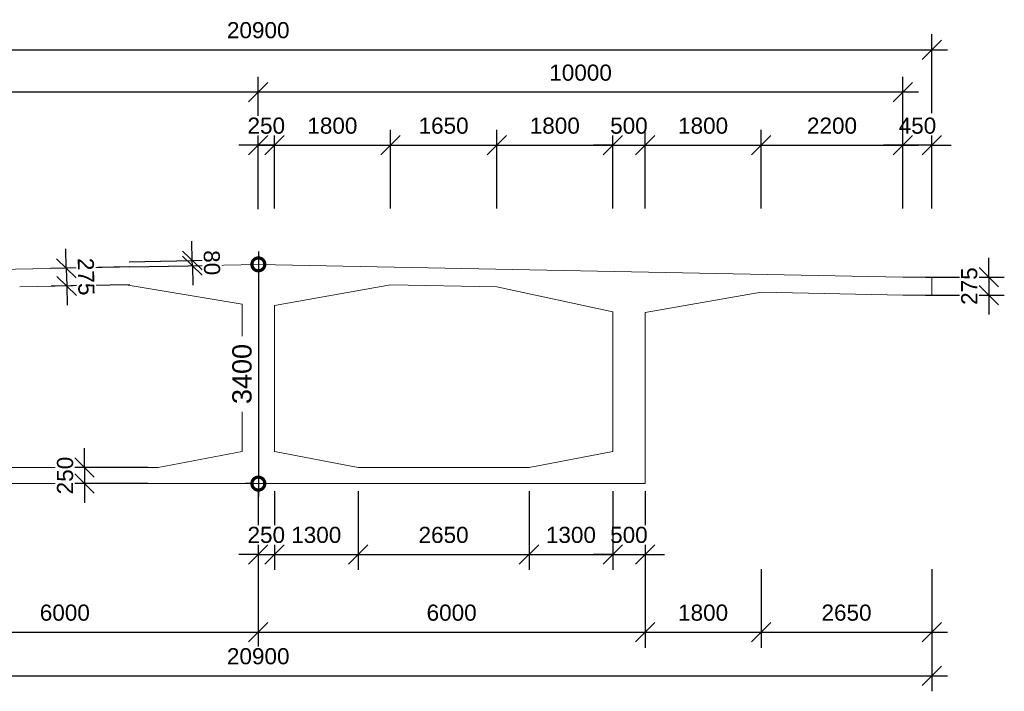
# Model space of a CAD drawing. Header units: millimetres. Extents: x -12463 to 11570, y -6701 to 3715.
# Tile 2 of 2: x -3702 to 11570, y -6701 to 3715. Entities that reach past the tile are written whole.
import ezdxf

# ---------------------------------------------------------------- set-up
doc = ezdxf.new("R2010")
doc.units = ezdxf.units.MM
doc.layers.add('A-ANNO-DIMS', color=211, linetype='Continuous', lineweight=9)
doc.layers.add('A-DETL-GENF', color=92, linetype='Continuous', lineweight=9)
doc.styles.add('Arial', font='arial.ttf', dxfattribs={"height": 250})
doc.styles.add('Arial_1', font='arial.ttf', dxfattribs={"height": 300})
doc.dimstyles.new('1mm_점', dxfattribs={"dimscale": 304.8, "dimtxt": 306.07782, "dimasz": 1.312336, "dimexe": 0.656168, "dimexo": 0.656168, "dimgap": 0.328084, "dimtad": 1, "dimdec": 0, "dimzin": 0, "dimdsep": 46, "dimtxsty": 'Arial_1', "dimblk1": 'DOTSMALL', "dimblk2": 'DOTSMALL', "dimsah": 1, "dimcen": 0.09, "dimdle": 0.656168, "dimazin": 0, "dimtfac": 1, "dimtdec": 4, "dimtix": 1, "dimtmove": 0, "dimatfit": 3, "dimfxl": 1, "dimtvp": 1, "dimtfill": 1, "dimtolj": 1, "dimtzin": 0, "dimarcsym": 2})
doc.dimstyles.new('대각선_-_2_5mm_Arial', dxfattribs={"dimscale": 304.8, "dimtxt": 255.06485, "dimasz": 0.984252, "dimexe": 0.787402, "dimexo": 0.0625, "dimgap": 0.574147, "dimtad": 1, "dimdec": 0, "dimzin": 0, "dimdsep": 46, "dimtxsty": 'Arial', "dimblk1": 'OBLIQUE', "dimblk2": 'OBLIQUE', "dimsah": 1, "dimcen": 0.09, "dimdle": 0.787402, "dimazin": 0, "dimtfac": 1, "dimtdec": 4, "dimtix": 1, "dimtmove": 0, "dimatfit": 3, "dimfxl": 3.28084, "dimfxlon": 1, "dimtvp": 1, "dimtfill": 1, "dimtolj": 1, "dimtzin": 0, "dimarcsym": 2})

# ---------------------------------------------------------------- blocks, each defined once
blk = doc.blocks.new('_Oblique')
at = {"color": 0, "linetype": 'ByBlock', "lineweight": -2}
blk.add_line((-0.5, -0.5), (0.5, 0.5), dxfattribs=at)
blk = doc.blocks.new('DIMBLOCK1-상부표준도')
at = {"layer": 'A-ANNO-DIMS', "color": 0, "lineweight": -2, "transparency": 16777216}
for p, q in [((-10452, 1108), (-10452, 3488)), ((10448, 2267), (10448, 3488)), ((-10692, 3248), (10688, 3248))]:
    blk.add_line(p, q, dxfattribs=at)
at = {"layer": 'Defpoints', "color": 0, "transparency": 16777216}
for p in [(10448, 3248), (10448, 2248), (-10452, 1089)]:
    blk.add_point(p, dxfattribs=at)
at = {"layer": 'A-ANNO-DIMS', "color": 0, "lineweight": -2, "transparency": 16777216, "xscale": 299.9999999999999, "yscale": 299.9999999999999, "zscale": 299.9999999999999, "rotation": 180}
blk.add_blockref('_Oblique', (-10452, 3248), dxfattribs=at)
at = {"layer": 'A-ANNO-DIMS', "color": 0, "lineweight": -2, "transparency": 16777216, "xscale": 299.9999999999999, "yscale": 299.9999999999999, "zscale": 299.9999999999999}
blk.add_blockref('_Oblique', (10448, 3248), dxfattribs=at)
at = {"layer": 'A-ANNO-DIMS', "color": 0, "transparency": 16777216, "insert": (-2, 3551), "char_height": 250, "width": 1153.68, "attachment_point": 5, "style": 'Arial', "bg_fill": 3, "box_fill_scale": 1.1, "bg_fill_color": 256, "bg_fill_true_color": 13158600, "bg_fill_transparency": 0}
blk.add_mtext('\\A1;20900', dxfattribs=at)
blk = doc.blocks.new('DIMBLOCK4-상부표준도')
at = {"layer": 'A-ANNO-DIMS', "color": 0, "lineweight": -2, "transparency": 16777216}
for p, q in [((-6002, -4805), (-6002, -6026)), ((-2, -4805), (-2, -6026)), ((-6242, -5786), (238, -5786))]:
    blk.add_line(p, q, dxfattribs=at)
at = {"layer": 'Defpoints', "color": 0, "transparency": 16777216}
for p in [(-6002, -4786), (-2, -4786), (-2, -5786)]:
    blk.add_point(p, dxfattribs=at)
at = {"layer": 'A-ANNO-DIMS', "color": 0, "lineweight": -2, "transparency": 16777216, "xscale": 299.9999999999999, "yscale": 299.9999999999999, "zscale": 299.9999999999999, "rotation": 180}
blk.add_blockref('_Oblique', (-6002, -5786), dxfattribs=at)
at = {"layer": 'A-ANNO-DIMS', "color": 0, "lineweight": -2, "transparency": 16777216, "xscale": 299.9999999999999, "yscale": 299.9999999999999, "zscale": 299.9999999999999}
blk.add_blockref('_Oblique', (-2, -5786), dxfattribs=at)
at = {"layer": 'A-ANNO-DIMS', "color": 0, "transparency": 16777216, "insert": (-3002, -5483), "char_height": 250, "width": 922.94, "attachment_point": 5, "style": 'Arial', "bg_fill": 3, "box_fill_scale": 1.1, "bg_fill_color": 256, "bg_fill_true_color": 13158600, "bg_fill_transparency": 0}
blk.add_mtext('\\A1;6000', dxfattribs=at)
blk = doc.blocks.new('DIMBLOCK5-상부표준도')
at = {"layer": 'A-ANNO-DIMS', "color": 0, "lineweight": -2, "transparency": 16777216}
for p, q in [((-2, -4805), (-2, -6026)), ((5998, -4805), (5998, -6026)), ((-242, -5786), (6238, -5786))]:
    blk.add_line(p, q, dxfattribs=at)
at = {"layer": 'Defpoints', "color": 0, "transparency": 16777216}
for p in [(-2, -4786), (5998, -4786), (5998, -5786)]:
    blk.add_point(p, dxfattribs=at)
at = {"layer": 'A-ANNO-DIMS', "color": 0, "lineweight": -2, "transparency": 16777216, "xscale": 299.9999999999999, "yscale": 299.9999999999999, "zscale": 299.9999999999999, "rotation": 180}
blk.add_blockref('_Oblique', (-2, -5786), dxfattribs=at)
at = {"layer": 'A-ANNO-DIMS', "color": 0, "lineweight": -2, "transparency": 16777216, "xscale": 299.9999999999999, "yscale": 299.9999999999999, "zscale": 299.9999999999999}
blk.add_blockref('_Oblique', (5998, -5786), dxfattribs=at)
at = {"layer": 'A-ANNO-DIMS', "color": 0, "transparency": 16777216, "insert": (2998, -5483), "char_height": 250, "width": 922.94, "attachment_point": 5, "style": 'Arial', "bg_fill": 3, "box_fill_scale": 1.1, "bg_fill_color": 256, "bg_fill_true_color": 13158600, "bg_fill_transparency": 0}
blk.add_mtext('\\A1;6000', dxfattribs=at)
blk = doc.blocks.new('DIMBLOCK6-상부표준도')
at = {"layer": 'A-ANNO-DIMS', "color": 0, "lineweight": -2, "transparency": 16777216}
for p, q in [((5998, -4805), (5998, -6026)), ((7798, -4805), (7798, -6026)), ((5758, -5786), (8038, -5786))]:
    blk.add_line(p, q, dxfattribs=at)
at = {"layer": 'Defpoints', "color": 0, "transparency": 16777216}
for p in [(5998, -4786), (7798, -4786), (7798, -5786)]:
    blk.add_point(p, dxfattribs=at)
at = {"layer": 'A-ANNO-DIMS', "color": 0, "lineweight": -2, "transparency": 16777216, "xscale": 299.9999999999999, "yscale": 299.9999999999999, "zscale": 299.9999999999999, "rotation": 180}
blk.add_blockref('_Oblique', (5998, -5786), dxfattribs=at)
at = {"layer": 'A-ANNO-DIMS', "color": 0, "lineweight": -2, "transparency": 16777216, "xscale": 299.9999999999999, "yscale": 299.9999999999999, "zscale": 299.9999999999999}
blk.add_blockref('_Oblique', (7798, -5786), dxfattribs=at)
at = {"layer": 'A-ANNO-DIMS', "color": 0, "transparency": 16777216, "insert": (6898, -5483), "char_height": 250, "width": 922.94, "attachment_point": 5, "style": 'Arial', "bg_fill": 3, "box_fill_scale": 1.1, "bg_fill_color": 256, "bg_fill_true_color": 13158600, "bg_fill_transparency": 0}
blk.add_mtext('\\A1;1800', dxfattribs=at)
blk = doc.blocks.new('DIMBLOCK7-상부표준도')
at = {"layer": 'A-ANNO-DIMS', "color": 0, "lineweight": -2, "transparency": 16777216}
for p, q in [((7798, -4805), (7798, -6026)), ((10448, -4805), (10448, -6026)), ((7558, -5786), (10688, -5786))]:
    blk.add_line(p, q, dxfattribs=at)
at = {"layer": 'Defpoints', "color": 0, "transparency": 16777216}
for p in [(7798, -4786), (10448, -4786), (10448, -5786)]:
    blk.add_point(p, dxfattribs=at)
at = {"layer": 'A-ANNO-DIMS', "color": 0, "lineweight": -2, "transparency": 16777216, "xscale": 299.9999999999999, "yscale": 299.9999999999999, "zscale": 299.9999999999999, "rotation": 180}
blk.add_blockref('_Oblique', (7798, -5786), dxfattribs=at)
at = {"layer": 'A-ANNO-DIMS', "color": 0, "lineweight": -2, "transparency": 16777216, "xscale": 299.9999999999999, "yscale": 299.9999999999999, "zscale": 299.9999999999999}
blk.add_blockref('_Oblique', (10448, -5786), dxfattribs=at)
at = {"layer": 'A-ANNO-DIMS', "color": 0, "transparency": 16777216, "insert": (9123, -5483), "char_height": 250, "width": 922.94, "attachment_point": 5, "style": 'Arial', "bg_fill": 3, "box_fill_scale": 1.1, "bg_fill_color": 256, "bg_fill_true_color": 13158600, "bg_fill_transparency": 0}
blk.add_mtext('\\A1;2650', dxfattribs=at)
blk = doc.blocks.new('DIMBLOCK8-상부표준도')
at = {"layer": 'A-ANNO-DIMS', "color": 0, "lineweight": -2, "transparency": 16777216}
for p, q in [((5498, -3598), (5498, -4819)), ((5998, -3598), (5998, -4819)), ((5498, -4579), (5198, -4579)), ((5498, -4579), (5998, -4579)), ((5998, -4579), (6298, -4579))]:
    blk.add_line(p, q, dxfattribs=at)
at = {"layer": 'Defpoints', "color": 0, "transparency": 16777216}
for p in [(5498, -3579), (5998, -3579), (5998, -4579)]:
    blk.add_point(p, dxfattribs=at)
at = {"layer": 'A-ANNO-DIMS', "color": 0, "lineweight": -2, "transparency": 16777216, "xscale": 299.9999999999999, "yscale": 299.9999999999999, "zscale": 299.9999999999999}
blk.add_blockref('_Oblique', (5498, -4579), dxfattribs=at)
at = {"layer": 'A-ANNO-DIMS', "color": 0, "lineweight": -2, "transparency": 16777216, "xscale": 299.9999999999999, "yscale": 299.9999999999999, "zscale": 299.9999999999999, "rotation": 180}
blk.add_blockref('_Oblique', (5998, -4579), dxfattribs=at)
at = {"layer": 'A-ANNO-DIMS', "color": 0, "transparency": 16777216, "insert": (5748, -4277), "char_height": 250, "width": 692.21, "attachment_point": 5, "style": 'Arial', "bg_fill": 3, "box_fill_scale": 1.1, "bg_fill_color": 256, "bg_fill_true_color": 13158600, "bg_fill_transparency": 0}
blk.add_mtext('\\A1;500', dxfattribs=at)
blk = doc.blocks.new('DIMBLOCK10-상부표준도')
at = {"layer": 'A-ANNO-DIMS', "color": 0, "lineweight": -2, "transparency": 16777216}
for p, q in [((-2695, -3230), (-2695, -2930)), ((-1714, -3230), (-2935, -3230)), ((-2695, -3230), (-2695, -3480)), ((-1714, -3480), (-2935, -3480)), ((-2695, -3480), (-2695, -3780))]:
    blk.add_line(p, q, dxfattribs=at)
at = {"layer": 'Defpoints', "color": 0, "transparency": 16777216}
for p in [(-1695, -3230), (-2695, -3480), (-1695, -3480)]:
    blk.add_point(p, dxfattribs=at)
at = {"layer": 'A-ANNO-DIMS', "color": 0, "lineweight": -2, "transparency": 16777216, "xscale": 299.9999999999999, "yscale": 299.9999999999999, "zscale": 299.9999999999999}
for p, rotation in [((-2695, -3230), 270), ((-2695, -3480), 90)]:
    blk.add_blockref('_Oblique', p, dxfattribs=dict(at, rotation=rotation))
at = {"layer": 'A-ANNO-DIMS', "color": 0, "transparency": 16777216, "insert": (-2997, -3355), "char_height": 250, "width": 692.21, "attachment_point": 5, "rotation": 90, "style": 'Arial', "bg_fill": 3, "box_fill_scale": 1.1, "bg_fill_color": 256, "bg_fill_true_color": 13158600, "bg_fill_transparency": 0}
blk.add_mtext('\\A1;250', dxfattribs=at)
blk = doc.blocks.new('DIMBLOCK12-상부표준도')
at = {"layer": 'A-ANNO-DIMS', "color": 0, "lineweight": -2, "transparency": 16777216}
for p, q in [((11330, -280), (11330, 20)), ((10350, -280), (11570, -280)), ((11330, -280), (11330, -555)), ((10350, -555), (11570, -555)), ((11330, -555), (11330, -855))]:
    blk.add_line(p, q, dxfattribs=at)
at = {"layer": 'Defpoints', "color": 0, "transparency": 16777216}
for p in [(10330, -280), (10330, -555), (11330, -555)]:
    blk.add_point(p, dxfattribs=at)
at = {"layer": 'A-ANNO-DIMS', "color": 0, "lineweight": -2, "transparency": 16777216, "xscale": 299.9999999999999, "yscale": 299.9999999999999, "zscale": 299.9999999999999}
for p, rotation in [((11330, -280), 270), ((11330, -555), 90)]:
    blk.add_blockref('_Oblique', p, dxfattribs=dict(at, rotation=rotation))
at = {"layer": 'A-ANNO-DIMS', "color": 0, "transparency": 16777216, "insert": (11028, -417), "char_height": 250, "width": 692.21, "attachment_point": 5, "rotation": 90, "style": 'Arial', "bg_fill": 3, "box_fill_scale": 1.1, "bg_fill_color": 256, "bg_fill_true_color": 13158600, "bg_fill_transparency": 0}
blk.add_mtext('\\A1;275', dxfattribs=at)
blk = doc.blocks.new('DIMBLOCK13-상부표준도')
at = {"layer": 'A-ANNO-DIMS', "color": 0, "lineweight": -2, "transparency": 16777216}
for p, q in [((-2979, -140), (-2985, 160)), ((-1998, -120), (-3219, -144)), ((-2979, -140), (-2973, -414)), ((-1992, -395), (-3213, -419)), ((-2973, -414), (-2967, -714))]:
    blk.add_line(p, q, dxfattribs=at)
at = {"layer": 'Defpoints', "color": 0, "transparency": 16777216}
for p in [(-1979, -120), (-2973, -414), (-1973, -394)]:
    blk.add_point(p, dxfattribs=at)
at = {"layer": 'A-ANNO-DIMS', "color": 0, "lineweight": -2, "transparency": 16777216, "xscale": 299.9999999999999, "yscale": 299.9999999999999, "zscale": 299.9999999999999}
for p, rotation in [((-2979, -140), 271.1457628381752), ((-2973, -414), 91.14576283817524)]:
    blk.add_blockref('_Oblique', p, dxfattribs=dict(at, rotation=rotation))
at = {"layer": 'A-ANNO-DIMS', "color": 0, "transparency": 16777216, "insert": (-2673, -271), "char_height": 250, "width": 692.21, "attachment_point": 5, "rotation": 271.1458, "style": 'Arial', "bg_fill": 3, "box_fill_scale": 1.1, "bg_fill_color": 256, "bg_fill_true_color": 13158600, "bg_fill_transparency": 0}
blk.add_mtext('\\A1;275', dxfattribs=at)
blk = doc.blocks.new('_DotSmall')
at = {"color": 0, "linetype": 'ByBlock', "const_width": 0.5}
blk.add_lwpolyline([(-0.0625, 0, 1), (0.0625, 0, 1)], format="xyb", close=True, dxfattribs=at)
blk = doc.blocks.new('DIMBLOCK14-상부표준도')
at = {"layer": 'A-ANNO-DIMS', "color": 0, "lineweight": -2, "transparency": 16777216}
for p, q in [((0, 120), (0, -3680)), ((198, -80), (200, -80)), ((-129, -3480), (-200, -3480))]:
    blk.add_line(p, q, dxfattribs=at)
at = {"layer": 'Defpoints', "color": 0, "transparency": 16777216}
for p in [(-2, -80), (0, -3480), (71, -3480)]:
    blk.add_point(p, dxfattribs=at)
at = {"layer": 'A-ANNO-DIMS', "color": 0, "lineweight": -2, "transparency": 16777216, "xscale": 400, "yscale": 400, "zscale": 400}
for p, rotation in [((0, -80), 90), ((0, -3480), 270)]:
    blk.add_blockref('_DotSmall', p, dxfattribs=dict(at, rotation=rotation))
at = {"layer": 'A-ANNO-DIMS', "color": 0, "transparency": 16777216, "insert": (-253, -1780), "char_height": 300, "width": 1107.53, "attachment_point": 5, "rotation": 90, "style": 'Arial_1', "bg_fill": 3, "box_fill_scale": 1.1, "bg_fill_color": 256, "bg_fill_true_color": 13158600, "bg_fill_transparency": 0}
blk.add_mtext('\\A1;3400', dxfattribs=at)
blk = doc.blocks.new('DIMBLOCK16-상부표준도')
at = {"layer": 'A-ANNO-DIMS', "color": 0, "lineweight": -2, "transparency": 16777216}
for p, q in [((248, -3598), (248, -4819)), ((1548, -3598), (1548, -4819)), ((8, -4579), (1788, -4579))]:
    blk.add_line(p, q, dxfattribs=at)
at = {"layer": 'Defpoints', "color": 0, "transparency": 16777216}
for p in [(248, -3579), (1548, -3579), (1548, -4579)]:
    blk.add_point(p, dxfattribs=at)
at = {"layer": 'A-ANNO-DIMS', "color": 0, "lineweight": -2, "transparency": 16777216, "xscale": 299.9999999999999, "yscale": 299.9999999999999, "zscale": 299.9999999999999, "rotation": 180}
blk.add_blockref('_Oblique', (248, -4579), dxfattribs=at)
at = {"layer": 'A-ANNO-DIMS', "color": 0, "lineweight": -2, "transparency": 16777216, "xscale": 299.9999999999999, "yscale": 299.9999999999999, "zscale": 299.9999999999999}
blk.add_blockref('_Oblique', (1548, -4579), dxfattribs=at)
at = {"layer": 'A-ANNO-DIMS', "color": 0, "transparency": 16777216, "insert": (898, -4277), "char_height": 250, "width": 922.94, "attachment_point": 5, "style": 'Arial', "bg_fill": 3, "box_fill_scale": 1.1, "bg_fill_color": 256, "bg_fill_true_color": 13158600, "bg_fill_transparency": 0}
blk.add_mtext('\\A1;1300', dxfattribs=at)
blk = doc.blocks.new('DIMBLOCK17-상부표준도')
at = {"layer": 'A-ANNO-DIMS', "color": 0, "lineweight": -2, "transparency": 16777216}
for p, q in [((1548, -3598), (1548, -4819)), ((4198, -3598), (4198, -4819)), ((1308, -4579), (4438, -4579))]:
    blk.add_line(p, q, dxfattribs=at)
at = {"layer": 'Defpoints', "color": 0, "transparency": 16777216}
for p in [(1548, -3579), (4198, -3579), (4198, -4579)]:
    blk.add_point(p, dxfattribs=at)
at = {"layer": 'A-ANNO-DIMS', "color": 0, "lineweight": -2, "transparency": 16777216, "xscale": 299.9999999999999, "yscale": 299.9999999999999, "zscale": 299.9999999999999, "rotation": 180}
blk.add_blockref('_Oblique', (1548, -4579), dxfattribs=at)
at = {"layer": 'A-ANNO-DIMS', "color": 0, "lineweight": -2, "transparency": 16777216, "xscale": 299.9999999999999, "yscale": 299.9999999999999, "zscale": 299.9999999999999}
blk.add_blockref('_Oblique', (4198, -4579), dxfattribs=at)
at = {"layer": 'A-ANNO-DIMS', "color": 0, "transparency": 16777216, "insert": (2873, -4277), "char_height": 250, "width": 922.94, "attachment_point": 5, "style": 'Arial', "bg_fill": 3, "box_fill_scale": 1.1, "bg_fill_color": 256, "bg_fill_true_color": 13158600, "bg_fill_transparency": 0}
blk.add_mtext('\\A1;2650', dxfattribs=at)
blk = doc.blocks.new('DIMBLOCK18-상부표준도')
at = {"layer": 'A-ANNO-DIMS', "color": 0, "lineweight": -2, "transparency": 16777216}
for p, q in [((4198, -3598), (4198, -4819)), ((5498, -3598), (5498, -4819)), ((3958, -4579), (5738, -4579))]:
    blk.add_line(p, q, dxfattribs=at)
at = {"layer": 'Defpoints', "color": 0, "transparency": 16777216}
for p in [(4198, -3579), (5498, -3579), (5498, -4579)]:
    blk.add_point(p, dxfattribs=at)
at = {"layer": 'A-ANNO-DIMS', "color": 0, "lineweight": -2, "transparency": 16777216, "xscale": 299.9999999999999, "yscale": 299.9999999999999, "zscale": 299.9999999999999, "rotation": 180}
blk.add_blockref('_Oblique', (4198, -4579), dxfattribs=at)
at = {"layer": 'A-ANNO-DIMS', "color": 0, "lineweight": -2, "transparency": 16777216, "xscale": 299.9999999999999, "yscale": 299.9999999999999, "zscale": 299.9999999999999}
blk.add_blockref('_Oblique', (5498, -4579), dxfattribs=at)
at = {"layer": 'A-ANNO-DIMS', "color": 0, "transparency": 16777216, "insert": (4848, -4277), "char_height": 250, "width": 922.94, "attachment_point": 5, "style": 'Arial', "bg_fill": 3, "box_fill_scale": 1.1, "bg_fill_color": 256, "bg_fill_true_color": 13158600, "bg_fill_transparency": 0}
blk.add_mtext('\\A1;1300', dxfattribs=at)
blk = doc.blocks.new('DIMBLOCK19-상부표준도')
at = {"layer": 'A-ANNO-DIMS', "color": 0, "lineweight": -2, "transparency": 16777216}
for p, q in [((-2, -3598), (-2, -4819)), ((248, -3598), (248, -4819)), ((-2, -4579), (-302, -4579)), ((-2, -4579), (248, -4579)), ((248, -4579), (548, -4579))]:
    blk.add_line(p, q, dxfattribs=at)
at = {"layer": 'Defpoints', "color": 0, "transparency": 16777216}
for p in [(-2, -3579), (248, -3579), (248, -4579)]:
    blk.add_point(p, dxfattribs=at)
at = {"layer": 'A-ANNO-DIMS', "color": 0, "lineweight": -2, "transparency": 16777216, "xscale": 299.9999999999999, "yscale": 299.9999999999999, "zscale": 299.9999999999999}
blk.add_blockref('_Oblique', (-2, -4579), dxfattribs=at)
at = {"layer": 'A-ANNO-DIMS', "color": 0, "lineweight": -2, "transparency": 16777216, "xscale": 299.9999999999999, "yscale": 299.9999999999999, "zscale": 299.9999999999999, "rotation": 180}
blk.add_blockref('_Oblique', (248, -4579), dxfattribs=at)
at = {"layer": 'A-ANNO-DIMS', "color": 0, "transparency": 16777216, "insert": (123, -4277), "char_height": 250, "width": 692.21, "attachment_point": 5, "style": 'Arial', "bg_fill": 3, "box_fill_scale": 1.1, "bg_fill_color": 256, "bg_fill_true_color": 13158600, "bg_fill_transparency": 0}
blk.add_mtext('\\A1;250', dxfattribs=at)
blk = doc.blocks.new('DIMBLOCK20-상부표준도')
at = {"layer": 'A-ANNO-DIMS', "color": 0, "lineweight": -2, "transparency": 16777216}
for p, q in [((-1026, -20), (-1032, 279)), ((-2006, -40), (-786, -16)), ((-2005, -120), (-784, -96)), ((-1024, -100), (-1026, -20)), ((-1024, -100), (-1018, -400))]:
    blk.add_line(p, q, dxfattribs=at)
at = {"layer": 'Defpoints', "color": 0, "transparency": 16777216}
for p in [(-2025, -40), (-2024, -120), (-1026, -20)]:
    blk.add_point(p, dxfattribs=at)
at = {"layer": 'A-ANNO-DIMS', "color": 0, "lineweight": -2, "transparency": 16777216, "xscale": 299.9999999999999, "yscale": 299.9999999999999, "zscale": 299.9999999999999}
for p, rotation in [((-1026, -20), 271.1457628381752), ((-1024, -100), 91.14576283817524)]:
    blk.add_blockref('_Oblique', p, dxfattribs=dict(at, rotation=rotation))
at = {"layer": 'A-ANNO-DIMS', "color": 0, "transparency": 16777216, "insert": (-722, -54), "char_height": 250, "width": 461.47, "attachment_point": 5, "rotation": 271.1458, "style": 'Arial', "bg_fill": 3, "box_fill_scale": 1.1, "bg_fill_color": 256, "bg_fill_true_color": 13158600, "bg_fill_transparency": 0}
blk.add_mtext('\\A1;80', dxfattribs=at)
blk = doc.blocks.new('DIMBLOCK21-상부표준도')
at = {"layer": 'A-ANNO-DIMS', "color": 0, "lineweight": -2, "transparency": 16777216}
for p, q in [((-10452, -5480), (-10452, -6701)), ((10448, -5480), (10448, -6701)), ((-10692, -6461), (10688, -6461))]:
    blk.add_line(p, q, dxfattribs=at)
at = {"layer": 'Defpoints', "color": 0, "transparency": 16777216}
for p in [(-10452, -5461), (10448, -5461), (10448, -6461)]:
    blk.add_point(p, dxfattribs=at)
at = {"layer": 'A-ANNO-DIMS', "color": 0, "lineweight": -2, "transparency": 16777216, "xscale": 299.9999999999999, "yscale": 299.9999999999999, "zscale": 299.9999999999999, "rotation": 180}
blk.add_blockref('_Oblique', (-10452, -6461), dxfattribs=at)
at = {"layer": 'A-ANNO-DIMS', "color": 0, "lineweight": -2, "transparency": 16777216, "xscale": 299.9999999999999, "yscale": 299.9999999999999, "zscale": 299.9999999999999}
blk.add_blockref('_Oblique', (10448, -6461), dxfattribs=at)
at = {"layer": 'A-ANNO-DIMS', "color": 0, "transparency": 16777216, "insert": (-2, -6159), "char_height": 250, "width": 1153.68, "attachment_point": 5, "style": 'Arial', "bg_fill": 3, "box_fill_scale": 1.1, "bg_fill_color": 256, "bg_fill_true_color": 13158600, "bg_fill_transparency": 0}
blk.add_mtext('\\A1;20900', dxfattribs=at)
blk = doc.blocks.new('DIMBLOCK23-상부표준도')
at = {"layer": 'A-ANNO-DIMS', "color": 0, "lineweight": -2, "transparency": 16777216}
for p, q in [((248, 786), (248, 2007)), ((2048, 786), (2048, 2007)), ((8, 1767), (2288, 1767))]:
    blk.add_line(p, q, dxfattribs=at)
at = {"layer": 'Defpoints', "color": 0, "transparency": 16777216}
for p in [(2048, 1767), (248, 767), (2048, 767)]:
    blk.add_point(p, dxfattribs=at)
at = {"layer": 'A-ANNO-DIMS', "color": 0, "lineweight": -2, "transparency": 16777216, "xscale": 299.9999999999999, "yscale": 299.9999999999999, "zscale": 299.9999999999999, "rotation": 180}
blk.add_blockref('_Oblique', (248, 1767), dxfattribs=at)
at = {"layer": 'A-ANNO-DIMS', "color": 0, "lineweight": -2, "transparency": 16777216, "xscale": 299.9999999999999, "yscale": 299.9999999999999, "zscale": 299.9999999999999}
blk.add_blockref('_Oblique', (2048, 1767), dxfattribs=at)
at = {"layer": 'A-ANNO-DIMS', "color": 0, "transparency": 16777216, "insert": (1148, 2070), "char_height": 250, "width": 922.94, "attachment_point": 5, "style": 'Arial', "bg_fill": 3, "box_fill_scale": 1.1, "bg_fill_color": 256, "bg_fill_true_color": 13158600, "bg_fill_transparency": 0}
blk.add_mtext('\\A1;1800', dxfattribs=at)
blk = doc.blocks.new('DIMBLOCK24-상부표준도')
at = {"layer": 'A-ANNO-DIMS', "color": 0, "lineweight": -2, "transparency": 16777216}
for p, q in [((2048, 786), (2048, 2007)), ((3698, 786), (3698, 2007)), ((1808, 1767), (3938, 1767))]:
    blk.add_line(p, q, dxfattribs=at)
at = {"layer": 'Defpoints', "color": 0, "transparency": 16777216}
for p in [(3698, 1767), (2048, 767), (3698, 767)]:
    blk.add_point(p, dxfattribs=at)
at = {"layer": 'A-ANNO-DIMS', "color": 0, "lineweight": -2, "transparency": 16777216, "xscale": 299.9999999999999, "yscale": 299.9999999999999, "zscale": 299.9999999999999, "rotation": 180}
blk.add_blockref('_Oblique', (2048, 1767), dxfattribs=at)
at = {"layer": 'A-ANNO-DIMS', "color": 0, "lineweight": -2, "transparency": 16777216, "xscale": 299.9999999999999, "yscale": 299.9999999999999, "zscale": 299.9999999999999}
blk.add_blockref('_Oblique', (3698, 1767), dxfattribs=at)
at = {"layer": 'A-ANNO-DIMS', "color": 0, "transparency": 16777216, "insert": (2873, 2070), "char_height": 250, "width": 922.94, "attachment_point": 5, "style": 'Arial', "bg_fill": 3, "box_fill_scale": 1.1, "bg_fill_color": 256, "bg_fill_true_color": 13158600, "bg_fill_transparency": 0}
blk.add_mtext('\\A1;1650', dxfattribs=at)
blk = doc.blocks.new('DIMBLOCK25-상부표준도')
at = {"layer": 'A-ANNO-DIMS', "color": 0, "lineweight": -2, "transparency": 16777216}
for p, q in [((3698, 786), (3698, 2007)), ((5498, 786), (5498, 2007)), ((3458, 1767), (5738, 1767))]:
    blk.add_line(p, q, dxfattribs=at)
at = {"layer": 'Defpoints', "color": 0, "transparency": 16777216}
for p in [(5498, 1767), (3698, 767), (5498, 767)]:
    blk.add_point(p, dxfattribs=at)
at = {"layer": 'A-ANNO-DIMS', "color": 0, "lineweight": -2, "transparency": 16777216, "xscale": 299.9999999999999, "yscale": 299.9999999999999, "zscale": 299.9999999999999, "rotation": 180}
blk.add_blockref('_Oblique', (3698, 1767), dxfattribs=at)
at = {"layer": 'A-ANNO-DIMS', "color": 0, "lineweight": -2, "transparency": 16777216, "xscale": 299.9999999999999, "yscale": 299.9999999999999, "zscale": 299.9999999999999}
blk.add_blockref('_Oblique', (5498, 1767), dxfattribs=at)
at = {"layer": 'A-ANNO-DIMS', "color": 0, "transparency": 16777216, "insert": (4598, 2070), "char_height": 250, "width": 922.94, "attachment_point": 5, "style": 'Arial', "bg_fill": 3, "box_fill_scale": 1.1, "bg_fill_color": 256, "bg_fill_true_color": 13158600, "bg_fill_transparency": 0}
blk.add_mtext('\\A1;1800', dxfattribs=at)
blk = doc.blocks.new('DIMBLOCK26-상부표준도')
at = {"layer": 'A-ANNO-DIMS', "color": 0, "lineweight": -2, "transparency": 16777216}
for p, q in [((5498, 786), (5498, 2007)), ((5998, 786), (5998, 2007)), ((5498, 1767), (5198, 1767)), ((5498, 1767), (5998, 1767)), ((5998, 1767), (6298, 1767))]:
    blk.add_line(p, q, dxfattribs=at)
at = {"layer": 'Defpoints', "color": 0, "transparency": 16777216}
for p in [(5998, 1767), (5498, 767), (5998, 767)]:
    blk.add_point(p, dxfattribs=at)
at = {"layer": 'A-ANNO-DIMS', "color": 0, "lineweight": -2, "transparency": 16777216, "xscale": 299.9999999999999, "yscale": 299.9999999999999, "zscale": 299.9999999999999}
blk.add_blockref('_Oblique', (5498, 1767), dxfattribs=at)
at = {"layer": 'A-ANNO-DIMS', "color": 0, "lineweight": -2, "transparency": 16777216, "xscale": 299.9999999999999, "yscale": 299.9999999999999, "zscale": 299.9999999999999, "rotation": 180}
blk.add_blockref('_Oblique', (5998, 1767), dxfattribs=at)
at = {"layer": 'A-ANNO-DIMS', "color": 0, "transparency": 16777216, "insert": (5748, 2070), "char_height": 250, "width": 692.21, "attachment_point": 5, "style": 'Arial', "bg_fill": 3, "box_fill_scale": 1.1, "bg_fill_color": 256, "bg_fill_true_color": 13158600, "bg_fill_transparency": 0}
blk.add_mtext('\\A1;500', dxfattribs=at)
blk = doc.blocks.new('DIMBLOCK27-상부표준도')
at = {"layer": 'A-ANNO-DIMS', "color": 0, "lineweight": -2, "transparency": 16777216}
for p, q in [((5998, 786), (5998, 2007)), ((7798, 786), (7798, 2007)), ((5758, 1767), (8038, 1767))]:
    blk.add_line(p, q, dxfattribs=at)
at = {"layer": 'Defpoints', "color": 0, "transparency": 16777216}
for p in [(7798, 1767), (5998, 767), (7798, 767)]:
    blk.add_point(p, dxfattribs=at)
at = {"layer": 'A-ANNO-DIMS', "color": 0, "lineweight": -2, "transparency": 16777216, "xscale": 299.9999999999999, "yscale": 299.9999999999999, "zscale": 299.9999999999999, "rotation": 180}
blk.add_blockref('_Oblique', (5998, 1767), dxfattribs=at)
at = {"layer": 'A-ANNO-DIMS', "color": 0, "lineweight": -2, "transparency": 16777216, "xscale": 299.9999999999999, "yscale": 299.9999999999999, "zscale": 299.9999999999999}
blk.add_blockref('_Oblique', (7798, 1767), dxfattribs=at)
at = {"layer": 'A-ANNO-DIMS', "color": 0, "transparency": 16777216, "insert": (6898, 2070), "char_height": 250, "width": 922.94, "attachment_point": 5, "style": 'Arial', "bg_fill": 3, "box_fill_scale": 1.1, "bg_fill_color": 256, "bg_fill_true_color": 13158600, "bg_fill_transparency": 0}
blk.add_mtext('\\A1;1800', dxfattribs=at)
blk = doc.blocks.new('DIMBLOCK28-상부표준도')
at = {"layer": 'A-ANNO-DIMS', "color": 0, "lineweight": -2, "transparency": 16777216}
for p, q in [((7798, 786), (7798, 2007)), ((9998, 786), (9998, 2007)), ((7558, 1767), (10238, 1767))]:
    blk.add_line(p, q, dxfattribs=at)
at = {"layer": 'Defpoints', "color": 0, "transparency": 16777216}
for p in [(9998, 1767), (7798, 767), (9998, 767)]:
    blk.add_point(p, dxfattribs=at)
at = {"layer": 'A-ANNO-DIMS', "color": 0, "lineweight": -2, "transparency": 16777216, "xscale": 299.9999999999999, "yscale": 299.9999999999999, "zscale": 299.9999999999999, "rotation": 180}
blk.add_blockref('_Oblique', (7798, 1767), dxfattribs=at)
at = {"layer": 'A-ANNO-DIMS', "color": 0, "lineweight": -2, "transparency": 16777216, "xscale": 299.9999999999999, "yscale": 299.9999999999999, "zscale": 299.9999999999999}
blk.add_blockref('_Oblique', (9998, 1767), dxfattribs=at)
at = {"layer": 'A-ANNO-DIMS', "color": 0, "transparency": 16777216, "insert": (8898, 2070), "char_height": 250, "width": 922.94, "attachment_point": 5, "style": 'Arial', "bg_fill": 3, "box_fill_scale": 1.1, "bg_fill_color": 256, "bg_fill_true_color": 13158600, "bg_fill_transparency": 0}
blk.add_mtext('\\A1;2200', dxfattribs=at)
blk = doc.blocks.new('DIMBLOCK29-상부표준도')
at = {"layer": 'A-ANNO-DIMS', "color": 0, "lineweight": -2, "transparency": 16777216}
for p, q in [((9998, 786), (9998, 2007)), ((10448, 786), (10448, 2007)), ((9998, 1767), (9698, 1767)), ((10448, 1767), (9998, 1767)), ((10448, 1767), (10748, 1767))]:
    blk.add_line(p, q, dxfattribs=at)
at = {"layer": 'Defpoints', "color": 0, "transparency": 16777216}
for p in [(9998, 1767), (9998, 767), (10448, 767)]:
    blk.add_point(p, dxfattribs=at)
at = {"layer": 'A-ANNO-DIMS', "color": 0, "lineweight": -2, "transparency": 16777216, "xscale": 299.9999999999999, "yscale": 299.9999999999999, "zscale": 299.9999999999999}
blk.add_blockref('_Oblique', (9998, 1767), dxfattribs=at)
at = {"layer": 'A-ANNO-DIMS', "color": 0, "lineweight": -2, "transparency": 16777216, "xscale": 299.9999999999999, "yscale": 299.9999999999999, "zscale": 299.9999999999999, "rotation": 180}
blk.add_blockref('_Oblique', (10448, 1767), dxfattribs=at)
at = {"layer": 'A-ANNO-DIMS', "color": 0, "transparency": 16777216, "insert": (10223, 2070), "char_height": 250, "width": 692.21, "attachment_point": 5, "style": 'Arial', "bg_fill": 3, "box_fill_scale": 1.1, "bg_fill_color": 256, "bg_fill_true_color": 13158600, "bg_fill_transparency": 0}
blk.add_mtext('\\A1;450', dxfattribs=at)
blk = doc.blocks.new('DIMBLOCK30-상부표준도')
at = {"layer": 'A-ANNO-DIMS', "color": 0, "lineweight": -2, "transparency": 16777216}
for p, q in [((-2, 2414), (-2, 2829)), ((9998, 1608), (9998, 2829)), ((10238, 2589), (-242, 2589))]:
    blk.add_line(p, q, dxfattribs=at)
at = {"layer": 'Defpoints', "color": 0, "transparency": 16777216}
for p in [(-2, 2589), (-2, 2395), (9998, 1589)]:
    blk.add_point(p, dxfattribs=at)
at = {"layer": 'A-ANNO-DIMS', "color": 0, "lineweight": -2, "transparency": 16777216, "xscale": 299.9999999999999, "yscale": 299.9999999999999, "zscale": 299.9999999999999, "rotation": 180}
blk.add_blockref('_Oblique', (-2, 2589), dxfattribs=at)
at = {"layer": 'A-ANNO-DIMS', "color": 0, "lineweight": -2, "transparency": 16777216, "xscale": 299.9999999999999, "yscale": 299.9999999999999, "zscale": 299.9999999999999}
blk.add_blockref('_Oblique', (9998, 2589), dxfattribs=at)
at = {"layer": 'A-ANNO-DIMS', "color": 0, "transparency": 16777216, "insert": (4998, 2892), "char_height": 250, "width": 1153.68, "attachment_point": 5, "style": 'Arial', "bg_fill": 3, "box_fill_scale": 1.1, "bg_fill_color": 256, "bg_fill_true_color": 13158600, "bg_fill_transparency": 0}
blk.add_mtext('\\A1;10000', dxfattribs=at)
blk = doc.blocks.new('DIMBLOCK31-상부표준도')
at = {"layer": 'A-ANNO-DIMS', "color": 0, "lineweight": -2, "transparency": 16777216}
for p, q in [((-10002, 1136), (-10002, 2829)), ((-2, 776), (-2, 2829)), ((238, 2589), (-10242, 2589))]:
    blk.add_line(p, q, dxfattribs=at)
at = {"layer": 'Defpoints', "color": 0, "transparency": 16777216}
for p in [(-10002, 2589), (-10002, 1117), (-2, 757)]:
    blk.add_point(p, dxfattribs=at)
at = {"layer": 'A-ANNO-DIMS', "color": 0, "lineweight": -2, "transparency": 16777216, "xscale": 299.9999999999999, "yscale": 299.9999999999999, "zscale": 299.9999999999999, "rotation": 180}
blk.add_blockref('_Oblique', (-10002, 2589), dxfattribs=at)
at = {"layer": 'A-ANNO-DIMS', "color": 0, "lineweight": -2, "transparency": 16777216, "xscale": 299.9999999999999, "yscale": 299.9999999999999, "zscale": 299.9999999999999}
blk.add_blockref('_Oblique', (-2, 2589), dxfattribs=at)
at = {"layer": 'A-ANNO-DIMS', "color": 0, "transparency": 16777216, "insert": (-5002, 2892), "char_height": 250, "width": 1153.68, "attachment_point": 5, "style": 'Arial', "bg_fill": 3, "box_fill_scale": 1.1, "bg_fill_color": 256, "bg_fill_true_color": 13158600, "bg_fill_transparency": 0}
blk.add_mtext('\\A1;10000', dxfattribs=at)
blk = doc.blocks.new('DIMBLOCK33-상부표준도')
at = {"layer": 'A-ANNO-DIMS', "color": 0, "lineweight": -2, "transparency": 16777216}
for p, q in [((-2, 786), (-2, 2007)), ((248, 786), (248, 2007)), ((-2, 1767), (-302, 1767)), ((248, 1767), (-2, 1767)), ((248, 1767), (548, 1767))]:
    blk.add_line(p, q, dxfattribs=at)
at = {"layer": 'Defpoints', "color": 0, "transparency": 16777216}
for p in [(-2, 1767), (-2, 767), (248, 767)]:
    blk.add_point(p, dxfattribs=at)
at = {"layer": 'A-ANNO-DIMS', "color": 0, "lineweight": -2, "transparency": 16777216, "xscale": 299.9999999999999, "yscale": 299.9999999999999, "zscale": 299.9999999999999}
blk.add_blockref('_Oblique', (-2, 1767), dxfattribs=at)
at = {"layer": 'A-ANNO-DIMS', "color": 0, "lineweight": -2, "transparency": 16777216, "xscale": 299.9999999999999, "yscale": 299.9999999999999, "zscale": 299.9999999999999, "rotation": 180}
blk.add_blockref('_Oblique', (248, 1767), dxfattribs=at)
at = {"layer": 'A-ANNO-DIMS', "color": 0, "transparency": 16777216, "insert": (123, 2070), "char_height": 250, "width": 692.21, "attachment_point": 5, "style": 'Arial', "bg_fill": 3, "box_fill_scale": 1.1, "bg_fill_color": 256, "bg_fill_true_color": 13158600, "bg_fill_transparency": 0}
blk.add_mtext('\\A1;250', dxfattribs=at)

msp = doc.modelspace()

# ---------------------------------------------------------------- linework, layer by layer
at = {"layer": 'A-DETL-GENF'}
for p, q in [((-10002, -280), (0, -80)), ((0, -80), (9998, -280)), ((9998, -280), (10448, -280)), ((10448, -280), (10448, -555)), ((-2052, -396.1), (-3701.9, -429.1)), ((-252, -695.5), (-2052, -396.1)), ((2048.1, -396.1), (248.1, -715.7)), ((3698.1, -429.1), (2048.1, -396.1)), ((5498.1, -814.9), (3698.1, -429.1)), ((7797.8, -511.1), (5998.1, -824.9)), ((9998, -555), (7797.8, -511.1)), ((10448, -555), (9998, -555)), ((-252, -2980.2), (-252, -695.5)), ((248.1, -715.7), (248.1, -2980.2)), ((5498.1, -2980.2), (5498.1, -814.9)), ((5998.1, -824.9), (5998.1, -3480)), ((-1552, -3230), (-252, -2980.2)), ((248.1, -2980.2), (1548.1, -3230)), ((4198.1, -3230), (5498.1, -2980.2)), ((-4202, -3230), (-1552, -3230)), ((1548.1, -3230), (4198.1, -3230)), ((-2, -3480), (-6002, -3480)), ((5998.1, -3480), (-2, -3480))]:
    msp.add_line(p, q, dxfattribs=at)

# ---------------------------------------------------------------- dimensions: what is measured, and where the dimension line sits
at = {"layer": 'A-ANNO-DIMS'}
for base, p1, p2, override, picture, middle in [((10448, 3248.3), (-10452, 1089.1), (10448, 2248.3), {"dimpost": '<>', "dimfxl": 20932.121007}, 'DIMBLOCK1-상부표준도', (-2, 3550.9)), ((-2, -5785.5), (-6002, -4785.5), (-2, -4785.5), {"dimpost": '<>', "dimfxl": 6000.06214}, 'DIMBLOCK4-상부표준도', (-3002, -5482.9))]:
    dim = msp.add_linear_dim(base=base, p1=p1, p2=p2, dimstyle='대각선_-_2_5mm_Arial', override=override, dxfattribs=at)
    dim.commit()
    dim.dimension.update_dxf_attribs({"geometry": picture, "text_midpoint": middle})

# ---------------------------------------------------------------- next in the draw order: dimensions: what is measured, and where the dimension line sits
for base, p1, p2, override, picture, middle in [((2048.1, 1767.3), (248.1, 767.3), (2048.1, 767.3), {"dimpost": '<>', "dimfxl": 1800}, 'DIMBLOCK23-상부표준도', (1148.1, 2069.9)), ((5998.1, -5785.5), (-2, -4785.5), (5998.1, -4785.5), {"dimpost": '<>', "dimfxl": 6000.06214}, 'DIMBLOCK5-상부표준도', (2998.1, -5482.9))]:
    dim = msp.add_linear_dim(base=base, p1=p1, p2=p2, dimstyle='대각선_-_2_5mm_Arial', override=override, dxfattribs=at)
    dim.commit()
    dim.dimension.update_dxf_attribs({"geometry": picture, "text_midpoint": middle})
for base, p1, p2, angle, dimstyle, override, picture, middle in [((-2973.2, -414.5), (-1978.9, -119.5), (-1973.4, -394.5), 271.14576, '대각선_-_2_5mm_Arial', {"dimpost": '<>', "dimfxl": 275}, 'DIMBLOCK13-상부표준도', (-2673.3, -271)), ((0, -3480), (-2, -80), (70.7, -3480), 270, '1mm_점', {"dimpost": '<>', "dimfxl": 3400.776392}, 'DIMBLOCK14-상부표준도', (-253.3, -1780)), ((11330.5, -555), (10330.5, -280), (10330.5, -555), 270, '대각선_-_2_5mm_Arial', {"dimpost": '<>', "dimfxl": 275}, 'DIMBLOCK12-상부표준도', (11027.8, -417.5)), ((-2694.6, -3480), (-1694.6, -3230), (-1694.6, -3480), 270, '대각선_-_2_5mm_Arial', {"dimpost": '<>', "dimfxl": 250}, 'DIMBLOCK10-상부표준도', (-2997.2, -3355))]:
    dim = msp.add_linear_dim(base=base, p1=p1, p2=p2, angle=angle, dimstyle=dimstyle, override=override, dxfattribs=at)
    dim.commit()
    dim.dimension.update_dxf_attribs({"geometry": picture, "text_midpoint": middle})

# ---------------------------------------------------------------- next in the draw order: dimensions: what is measured, and where the dimension line sits
for base, p1, p2, override, picture, middle in [((3698.1, 1767.3), (2048.1, 767.3), (3698.1, 767.3), {"dimpost": '<>', "dimfxl": 1650}, 'DIMBLOCK24-상부표준도', (2873.1, 2069.9)), ((1548.1, -4579.4), (248.1, -3579.4), (1548.1, -3579.4), {"dimpost": '<>', "dimfxl": 1300}, 'DIMBLOCK16-상부표준도', (898.1, -4276.6)), ((7797.8, -5785.5), (5998.1, -4785.5), (7797.8, -4785.5), {"dimpost": '<>', "dimfxl": 1799.691643}, 'DIMBLOCK6-상부표준도', (6898, -5482.9))]:
    dim = msp.add_linear_dim(base=base, p1=p1, p2=p2, dimstyle='대각선_-_2_5mm_Arial', override=override, dxfattribs=at)
    dim.commit()
    dim.dimension.update_dxf_attribs({"geometry": picture, "text_midpoint": middle})
dim = msp.add_linear_dim(base=(-1025.6, -20.5), p1=(-2023.8, -120.4), p2=(-2025.4, -40.5), angle=271.14576, dimstyle='대각선_-_2_5mm_Arial', override={"dimpost": '<>', "dimfxl": 79.984005}, dxfattribs=at)
dim.commit()
dim.dimension.update_dxf_attribs({"geometry": 'DIMBLOCK20-상부표준도', "text_midpoint": (-722.2, -54.4)})

# ---------------------------------------------------------------- next in the draw order: dimensions: what is measured, and where the dimension line sits
for base, p1, p2, override, picture, middle in [((5498.1, 1767.3), (3698.1, 767.3), (5498.1, 767.3), {"dimpost": '<>', "dimfxl": 1800}, 'DIMBLOCK25-상부표준도', (4598.1, 2069.9)), ((248.1, -4579.4), (-2, -3579.4), (248.1, -3579.4), {"dimpost": '<>', "dimfxl": 250.06214}, 'DIMBLOCK19-상부표준도', (123.1, -4276.7)), ((4198.1, -4579.4), (1548.1, -3579.4), (4198.1, -3579.4), {"dimpost": '<>', "dimfxl": 2650}, 'DIMBLOCK17-상부표준도', (2873.1, -4276.7)), ((5998.1, -4579.4), (5498.1, -3579.4), (5998.1, -3579.4), {"dimpost": '<>', "dimfxl": 500}, 'DIMBLOCK8-상부표준도', (5748.1, -4276.7)), ((10448, -5785.5), (7797.8, -4785.5), (10448, -4785.5), {"dimpost": '<>', "dimfxl": 2650.246216}, 'DIMBLOCK7-상부표준도', (9122.9, -5482.9))]:
    dim = msp.add_linear_dim(base=base, p1=p1, p2=p2, dimstyle='대각선_-_2_5mm_Arial', override=override, dxfattribs=at)
    dim.commit()
    dim.dimension.update_dxf_attribs({"geometry": picture, "text_midpoint": middle})

# ---------------------------------------------------------------- next in the draw order: dimensions: what is measured, and where the dimension line sits
for base, p1, p2, override, picture, middle in [((5998.1, 1767.3), (5498.1, 767.3), (5998.1, 767.3), {"dimpost": '<>', "dimfxl": 500}, 'DIMBLOCK26-상부표준도', (5748.1, 2069.9)), ((5498.1, -4579.4), (4198.1, -3579.4), (5498.1, -3579.4), {"dimpost": '<>', "dimfxl": 1300}, 'DIMBLOCK18-상부표준도', (4848.1, -4276.6)), ((10448, -6461.3), (-10452, -5461.3), (10448, -5461.3), {"dimpost": '<>', "dimfxl": 20900}, 'DIMBLOCK21-상부표준도', (-2, -6158.7))]:
    dim = msp.add_linear_dim(base=base, p1=p1, p2=p2, dimstyle='대각선_-_2_5mm_Arial', override=override, dxfattribs=at)
    dim.commit()
    dim.dimension.update_dxf_attribs({"geometry": picture, "text_midpoint": middle})

# ---------------------------------------------------------------- next in the draw order: dimensions: what is measured, and where the dimension line sits
dim = msp.add_linear_dim(base=(7797.8, 1767.3), p1=(5998.1, 767.3), p2=(7797.8, 767.3), dimstyle='대각선_-_2_5mm_Arial', override={"dimpost": '<>', "dimfxl": 1799.691643}, dxfattribs=at)
dim.commit()
dim.dimension.update_dxf_attribs({"geometry": 'DIMBLOCK27-상부표준도', "text_midpoint": (6898, 2069.9)})

# ---------------------------------------------------------------- next in the draw order: dimensions: what is measured, and where the dimension line sits
dim = msp.add_linear_dim(base=(9998, 1767.3), p1=(7797.8, 767.3), p2=(9998, 767.3), dimstyle='대각선_-_2_5mm_Arial', override={"dimpost": '<>', "dimfxl": 2200.246216}, dxfattribs=at)
dim.commit()
dim.dimension.update_dxf_attribs({"geometry": 'DIMBLOCK28-상부표준도', "text_midpoint": (8897.9, 2069.9)})

# ---------------------------------------------------------------- next in the draw order: dimensions: what is measured, and where the dimension line sits
dim = msp.add_linear_dim(base=(9998, 1767.3), p1=(10448, 767.3), p2=(9998, 767.3), dimstyle='대각선_-_2_5mm_Arial', override={"dimpost": '<>', "dimfxl": 450}, dxfattribs=at)
dim.commit()
dim.dimension.update_dxf_attribs({"geometry": 'DIMBLOCK29-상부표준도', "text_midpoint": (10223, 2069.9)})

# ---------------------------------------------------------------- next in the draw order: dimensions: what is measured, and where the dimension line sits
dim = msp.add_linear_dim(base=(-2, 2589.3), p1=(9998, 1589.3), p2=(-2, 2395.3), dimstyle='대각선_-_2_5mm_Arial', override={"dimpost": '<>', "dimfxl": 10032.42339}, dxfattribs=at)
dim.commit()
dim.dimension.update_dxf_attribs({"geometry": 'DIMBLOCK30-상부표준도', "text_midpoint": (4998, 2892)})

# ---------------------------------------------------------------- next in the draw order: dimensions: what is measured, and where the dimension line sits
dim = msp.add_linear_dim(base=(-10002, 2589.3), p1=(-2, 757.4), p2=(-10002, 1116.9), dimstyle='대각선_-_2_5mm_Arial', override={"dimpost": '<>', "dimfxl": 10006.460654}, dxfattribs=at)
dim.commit()
dim.dimension.update_dxf_attribs({"geometry": 'DIMBLOCK31-상부표준도', "text_midpoint": (-5002, 2892)})

# ---------------------------------------------------------------- next in the draw order: dimensions: what is measured, and where the dimension line sits
dim = msp.add_linear_dim(base=(-2, 1767.3), p1=(248.1, 767.3), p2=(-2, 767.3), dimstyle='대각선_-_2_5mm_Arial', override={"dimpost": '<>', "dimfxl": 250.06214}, dxfattribs=at)
dim.commit()
dim.dimension.update_dxf_attribs({"geometry": 'DIMBLOCK33-상부표준도', "text_midpoint": (123.1, 2069.9)})

doc.saveas('drawing.dxf')
